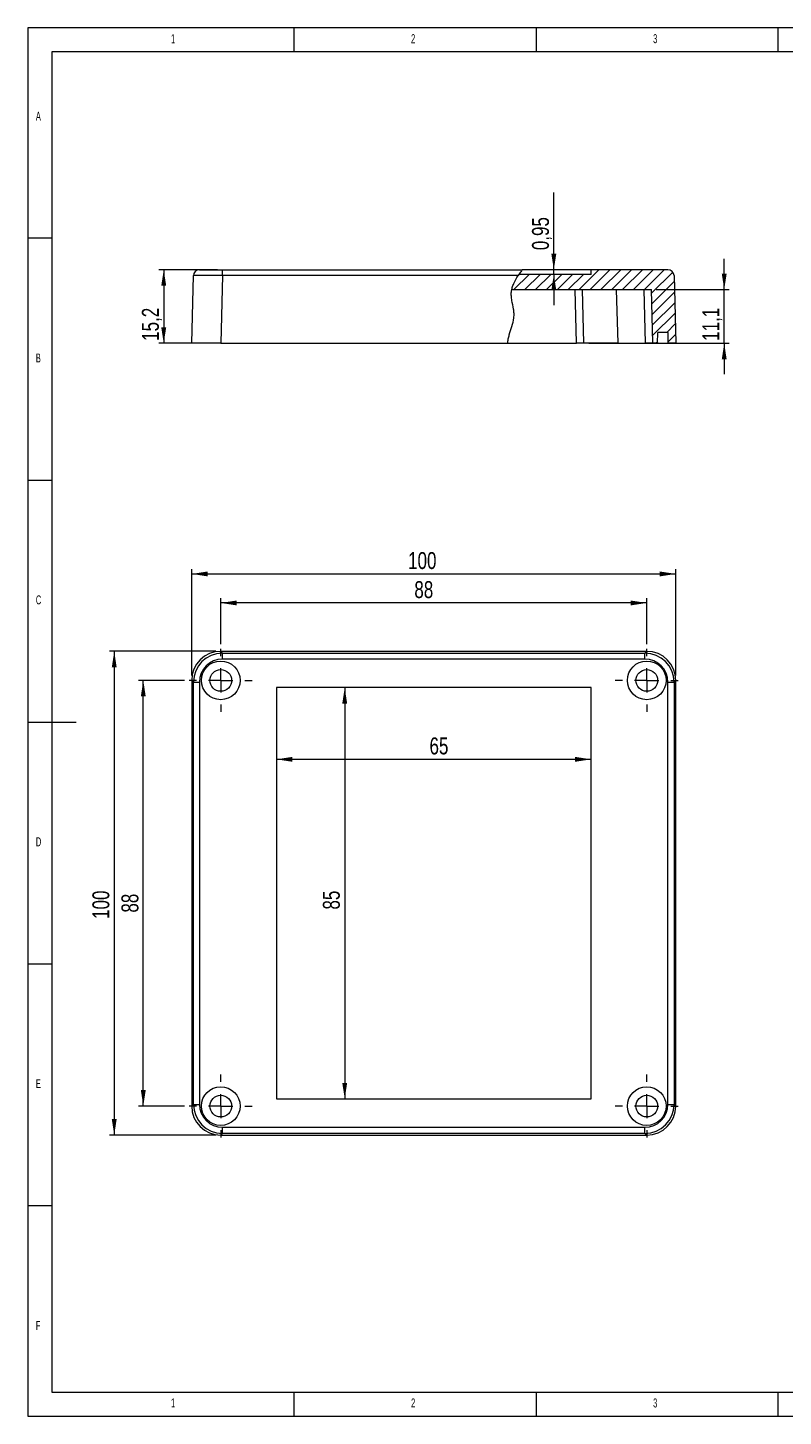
# Model space of a CAD drawing. Header units: millimetres. Extents: x 5 to 415, y 5 to 292.
# Tile 1 of 4: x 5 to 161, y 5 to 292. Entities that reach past the tile are written whole.
import ezdxf

# ---------------------------------------------------------------- set-up
doc = ezdxf.new("R2010")
doc.units = ezdxf.units.MM
doc.layers.add('LAYER_1', color=179, linetype='Continuous', lineweight=15)
doc.styles.add('SLDTEXTSTYLE1', font='TXT', dxfattribs={"width": 0.605})
doc.styles.add('SLDTEXTSTYLE3', font='TXT', dxfattribs={"width": 0.75})
doc.dimstyles.new('SLDDIMSTYLE0', dxfattribs={"dimtxt": 3.5, "dimasz": 3.302, "dimexe": 0, "dimexo": 0.0625, "dimgap": 0.875, "dimtad": 1, "dimrnd": 1e-09, "dimzin": 12, "dimdsep": 46, "dimtxsty": 'SLDTEXTSTYLE3', "dimsah": 1, "dimcen": 0.09, "dimadec": 0, "dimazin": 3, "dimtfac": 1, "dimtmove": 0, "dimatfit": 0, "dimfxl": 1, "dimfrac": 2, "dimtolj": 1, "dimtzin": 12, "dimarcsym": 0})
doc.dimstyles.new('SLDDIMSTYLE1', dxfattribs={"dimtxt": 3.5, "dimasz": 3.302, "dimexe": 0, "dimexo": 0.0625, "dimgap": 0.875, "dimtad": 1, "dimdec": 1, "dimrnd": 1e-09, "dimzin": 12, "dimdsep": 46, "dimtxsty": 'SLDTEXTSTYLE3', "dimsah": 1, "dimcen": 0.09, "dimadec": 0, "dimazin": 3, "dimtfac": 1, "dimtdec": 1, "dimtmove": 0, "dimatfit": 0, "dimfxl": 1, "dimfrac": 2, "dimtolj": 1, "dimtzin": 12, "dimarcsym": 0})
doc.dimstyles.new('SLDDIMSTYLE2', dxfattribs={"dimtxt": 3.5, "dimasz": 3.302, "dimexe": 0, "dimexo": 0.0625, "dimgap": 0.875, "dimtad": 1, "dimdec": 1, "dimrnd": 1e-09, "dimzin": 12, "dimdsep": 46, "dimtxsty": 'SLDTEXTSTYLE3', "dimsah": 1, "dimcen": 0.09, "dimadec": 0, "dimazin": 3, "dimtfac": 1, "dimtdec": 1, "dimtofl": 0, "dimtmove": 0, "dimatfit": 3, "dimfxl": 1, "dimfrac": 2, "dimtolj": 1, "dimtzin": 12, "dimarcsym": 0})
doc.dimstyles.new('SLDDIMSTYLE3', dxfattribs={"dimtxt": 3.5, "dimasz": 3.302, "dimexe": 0, "dimexo": 0.0625, "dimgap": 0.875, "dimtad": 1, "dimrnd": 1e-09, "dimzin": 12, "dimdsep": 46, "dimtxsty": 'SLDTEXTSTYLE3', "dimsah": 1, "dimcen": 0.09, "dimadec": 0, "dimazin": 3, "dimtfac": 1, "dimtofl": 0, "dimtmove": 0, "dimatfit": 3, "dimfxl": 1, "dimfrac": 2, "dimtolj": 1, "dimtzin": 12, "dimarcsym": 0})

# ---------------------------------------------------------------- blocks, each defined once
blk = doc.blocks.new('*D5')
at = {"layer": 'LAYER_1'}
for p, q in [((113.66, 241.98), (113.66, 257.92)), ((113.66, 241.03), (113.66, 241.98)), ((113.66, 241.03), (113.66, 234.68))]:
    blk.add_line(p, q, dxfattribs=at)
for points in [[(113.66, 241.98), (114.17, 245.28), (113.15, 245.28)], [(113.66, 241.03), (113.15, 237.72), (114.17, 237.72)]]:
    blk.add_solid(points, dxfattribs=at)
at = {"layer": 'LAYER_1', "insert": (109.15, 246.03, 0.1), "char_height": 3.5, "attachment_point": 1, "rotation": 90, "style": 'SLDTEXTSTYLE3'}
blk.add_mtext('0,95', dxfattribs=at)
blk = doc.blocks.new('*D6')
at = {"layer": 'LAYER_1'}
for p, q in [((148.86, 237.88), (148.86, 244.23)), ((134.82, 237.88), (149.86, 237.88)), ((148.86, 226.78), (148.86, 237.88)), ((120.86, 226.78), (149.86, 226.78)), ((148.86, 226.78), (148.86, 220.43))]:
    blk.add_line(p, q, dxfattribs=at)
for points in [[(148.86, 237.88), (149.36, 241.18), (148.35, 241.18)], [(148.86, 226.78), (148.35, 223.47), (149.36, 223.47)]]:
    blk.add_solid(points, dxfattribs=at)
at = {"layer": 'LAYER_1', "insert": (144.34, 227.29, 0.1), "char_height": 3.5, "attachment_point": 1, "rotation": 90, "style": 'SLDTEXTSTYLE3'}
blk.add_mtext('11,1', dxfattribs=at)
blk = doc.blocks.new('*D7')
at = {"layer": 'LAYER_1'}
for p, q in [((44.22, 241.98), (32.08, 241.98)), ((33.08, 241.98), (33.08, 226.78)), ((43.85, 226.78), (32.08, 226.78))]:
    blk.add_line(p, q, dxfattribs=at)
for points in [[(33.08, 241.98), (32.57, 238.67), (33.59, 238.67)], [(33.08, 226.78), (33.59, 230.08), (32.57, 230.08)]]:
    blk.add_solid(points, dxfattribs=at)
at = {"layer": 'LAYER_1', "insert": (28.57, 227.29, 0.1), "char_height": 3.5, "attachment_point": 1, "rotation": 90, "style": 'SLDTEXTSTYLE3'}
blk.add_mtext('15,2', dxfattribs=at)
blk = doc.blocks.new('*D8')
at = {"layer": 'LAYER_1'}
blk.add_line((121.36, 140.78), (56.36, 140.78), dxfattribs=at)
for points in [[(56.36, 140.78), (59.66, 140.28), (59.66, 141.29)], [(121.36, 140.78), (118.05, 141.29), (118.05, 140.28)]]:
    blk.add_solid(points, dxfattribs=at)
at = {"layer": 'LAYER_1', "insert": (87.98, 145.3, -7.5), "char_height": 3.5, "attachment_point": 1, "style": 'SLDTEXTSTYLE3'}
blk.add_mtext('65', dxfattribs=at)
blk = doc.blocks.new('*D9')
at = {"layer": 'LAYER_1'}
blk.add_line((70.47, 155.61), (70.47, 70.61), dxfattribs=at)
for points in [[(70.47, 155.61), (69.96, 152.3), (70.97, 152.3)], [(70.47, 70.61), (70.97, 73.91), (69.96, 73.91)]]:
    blk.add_solid(points, dxfattribs=at)
at = {"layer": 'LAYER_1', "insert": (65.95, 109.73, -7.5), "char_height": 3.5, "attachment_point": 1, "rotation": 90, "style": 'SLDTEXTSTYLE3'}
blk.add_mtext('85', dxfattribs=at)
blk = doc.blocks.new('*D10')
at = {"layer": 'LAYER_1'}
for p, q in [((44.86, 164.61), (44.86, 174.11)), ((132.86, 173.11), (44.86, 173.11)), ((132.86, 164.61), (132.86, 174.11))]:
    blk.add_line(p, q, dxfattribs=at)
for points in [[(44.86, 173.11), (48.16, 172.6), (48.16, 173.61)], [(132.86, 173.11), (129.55, 173.61), (129.55, 172.6)]]:
    blk.add_solid(points, dxfattribs=at)
at = {"layer": 'LAYER_1', "insert": (84.85, 177.62, -7.5), "char_height": 3.5, "attachment_point": 1, "style": 'SLDTEXTSTYLE3'}
blk.add_mtext('88', dxfattribs=at)
blk = doc.blocks.new('*D11')
at = {"layer": 'LAYER_1'}
for p, q in [((37.36, 157.11), (27.86, 157.11)), ((28.86, 69.11), (28.86, 157.11)), ((37.36, 69.11), (27.86, 69.11))]:
    blk.add_line(p, q, dxfattribs=at)
for points in [[(28.86, 157.11), (28.35, 153.8), (29.36, 153.8)], [(28.86, 69.11), (29.36, 72.41), (28.35, 72.41)]]:
    blk.add_solid(points, dxfattribs=at)
at = {"layer": 'LAYER_1', "insert": (24.34, 109.1, -7.5), "char_height": 3.5, "attachment_point": 1, "rotation": 90, "style": 'SLDTEXTSTYLE3'}
blk.add_mtext('88', dxfattribs=at)
blk = doc.blocks.new('*D12')
at = {"layer": 'LAYER_1'}
for p, q in [((38.86, 158.11), (38.86, 180.11)), ((38.86, 179.11), (138.86, 179.11)), ((138.86, 158.11), (138.86, 180.11))]:
    blk.add_line(p, q, dxfattribs=at)
for points in [[(38.86, 179.11), (42.16, 178.6), (42.16, 179.61)], [(138.86, 179.11), (135.55, 179.61), (135.55, 178.6)]]:
    blk.add_solid(points, dxfattribs=at)
at = {"layer": 'LAYER_1', "insert": (83.56, 183.62, -7.5), "char_height": 3.5, "attachment_point": 1, "style": 'SLDTEXTSTYLE3'}
blk.add_mtext('100', dxfattribs=at)
blk = doc.blocks.new('*D13')
at = {"layer": 'LAYER_1'}
for p, q in [((43.85, 163.11), (21.86, 163.11)), ((22.86, 163.11), (22.86, 63.11)), ((43.85, 63.11), (21.86, 63.11))]:
    blk.add_line(p, q, dxfattribs=at)
for points in [[(22.86, 163.11), (22.35, 159.8), (23.36, 159.8)], [(22.86, 63.11), (23.36, 66.41), (22.35, 66.41)]]:
    blk.add_solid(points, dxfattribs=at)
at = {"layer": 'LAYER_1', "insert": (18.34, 107.8, -7.5), "char_height": 3.5, "attachment_point": 1, "rotation": 90, "style": 'SLDTEXTSTYLE3'}
blk.add_mtext('100', dxfattribs=at)
blk = doc.blocks.new('SW_CENTERMARKSYMBOL_0')
at = {"layer": 'LAYER_1', "color": 0}
for p, q in [((0, 5), (0, 6.5)), ((-5, 0), (-6.5, 0)), ((0, 0), (-2.5, 0)), ((0, 0), (0, 2.5)), ((0, 0), (0, -2.5)), ((0, 0), (2.5, 0)), ((5, 0), (6.5, 0)), ((0, -5), (0, -6.5))]:
    blk.add_line(p, q, dxfattribs=at)
blk = doc.blocks.new('SW_CENTERMARKSYMBOL_1')
at = {"layer": 'LAYER_1', "color": 0}
for p, q in [((0, 5), (0, 6.5)), ((-5, 0), (-6.5, 0)), ((0, 0), (-2.5, 0)), ((0, 0), (0, 2.5)), ((0, 0), (0, -2.5)), ((0, 0), (2.5, 0)), ((5, 0), (6.5, 0)), ((0, -5), (0, -6.5))]:
    blk.add_line(p, q, dxfattribs=at)
blk = doc.blocks.new('SW_CENTERMARKSYMBOL_2')
at = {"layer": 'LAYER_1', "color": 0}
for p, q in [((0, 5), (0, 6.5)), ((-5, 0), (-6.5, 0)), ((0, 0), (-2.5, 0)), ((0, 0), (0, 2.5)), ((0, 0), (0, -2.5)), ((0, 0), (2.5, 0)), ((5, 0), (6.5, 0)), ((0, -5), (0, -6.5))]:
    blk.add_line(p, q, dxfattribs=at)
blk = doc.blocks.new('SW_CENTERMARKSYMBOL_3')
at = {"layer": 'LAYER_1', "color": 0}
for p, q in [((0, 5), (0, 6.5)), ((-5, 0), (-6.5, 0)), ((0, 0), (-2.5, 0)), ((0, 0), (0, 2.5)), ((0, 0), (0, -2.5)), ((0, 0), (2.5, 0)), ((5, 0), (6.5, 0)), ((0, -5), (0, -6.5))]:
    blk.add_line(p, q, dxfattribs=at)

msp = doc.modelspace()

# ---------------------------------------------------------------- hatches: boundary and pattern name
at = {"linetype": 'Continuous', "lineweight": 0}
h = msp.add_hatch(dxfattribs=at)
h.set_pattern_fill('ANSI31', scale=0.5, style=0)
edge = h.paths.add_edge_path(flags=0)
edge.add_line((104.971, 237.876), (133.815, 237.876))
edge.add_line((133.815, 237.876), (134.106, 226.776))
edge.add_line((134.106, 226.776), (135.106, 226.776))
edge.add_line((135.106, 226.776), (135.165, 229.026))
edge.add_line((135.165, 229.026), (137.247, 229.026))
edge.add_line((137.247, 229.026), (137.306, 226.776))
edge.add_line((137.306, 226.776), (138.856, 226.776))
edge.add_line((138.856, 226.776), (138.49, 240.759))
edge.add_arc((137.24, 240.726), 1.25, 1.5, 90)
edge.add_line((137.24, 241.976), (121.356, 241.976))
edge.add_line((121.356, 241.976), (121.356, 241.026))
edge.add_line((121.356, 241.026), (106.445, 241.026))
edge.add_spline(control_points=[(106.445, 241.026), (105.757, 240.019), (105.191, 238.967), (104.971, 237.876)], knot_values=[0.0078898, 0.0078898, 0.0078898, 0.0078898, 0.0326075, 0.0326075, 0.0326075, 0.0326075], weights=[1, 1, 1, 1], degree=3, periodic=0)

# ---------------------------------------------------------------- linework, layer by layer
at = {"color": 7, "linetype": 'Continuous', "lineweight": 15}
for p, q in [((40.472, 241.976), (45.22, 241.976)), ((45.22, 240.759), (45.22, 241.976)), ((45.22, 241.976), (107.134, 241.976)), ((121.356, 241.976), (107.134, 241.976)), ((121.356, 241.026), (121.356, 241.976)), ((137.24, 241.976), (121.356, 241.976)), ((38.856, 226.776), (39.222, 240.759)), ((45.22, 240.759), (44.854, 226.776)), ((106.266, 240.759), (45.22, 240.759)), ((121.356, 241.026), (106.445, 241.026)), ((138.49, 240.759), (138.856, 226.776)), ((104.971, 237.876), (133.815, 237.876)), ((118.357, 226.776), (118.066, 237.876)), ((119.856, 226.776), (119.565, 237.876)), ((126.563, 237.876), (126.854, 226.776)), ((132.607, 226.776), (132.316, 237.876)), ((134.106, 226.776), (133.815, 237.876)), ((44.854, 226.776), (38.856, 226.776)), ((44.854, 226.776), (104.122, 226.776)), ((104.122, 226.776), (118.357, 226.776)), ((119.856, 226.776), (118.357, 226.776)), ((126.854, 226.776), (119.856, 226.776)), ((126.854, 226.776), (132.607, 226.776)), ((134.106, 226.776), (132.607, 226.776)), ((135.106, 226.776), (134.106, 226.776)), ((135.106, 226.776), (135.165, 229.026)), ((137.247, 229.026), (135.165, 229.026)), ((137.306, 226.776), (137.247, 229.026)), ((138.856, 226.776), (137.306, 226.776)), ((44.854, 163.106), (45.22, 162.74)), ((132.858, 163.106), (44.854, 163.106)), ((45.22, 161.49), (45.22, 162.74)), ((45.22, 162.74), (132.492, 162.74)), ((132.492, 161.49), (45.22, 161.49)), ((132.492, 162.74), (132.858, 163.106)), ((132.492, 161.49), (132.492, 162.74)), ((39.222, 156.742), (38.856, 157.108)), ((38.856, 157.108), (38.856, 69.104)), ((39.222, 156.742), (40.472, 156.742)), ((39.222, 69.47), (39.222, 156.742)), ((40.472, 156.742), (40.472, 69.47)), ((121.356, 155.606), (56.356, 155.606)), ((56.356, 155.606), (56.356, 70.606)), ((121.356, 70.606), (121.356, 155.606)), ((137.24, 156.742), (138.49, 156.742)), ((137.24, 69.47), (137.24, 156.742)), ((138.856, 157.108), (138.49, 156.742)), ((138.49, 156.742), (138.49, 69.47)), ((138.856, 69.104), (138.856, 157.108)), ((38.856, 69.104), (39.222, 69.47)), ((39.222, 69.47), (40.472, 69.47)), ((56.356, 70.606), (121.356, 70.606)), ((137.24, 69.47), (138.49, 69.47)), ((138.49, 69.47), (138.856, 69.104)), ((45.22, 63.472), (44.854, 63.106)), ((45.22, 64.722), (132.492, 64.722)), ((45.22, 63.472), (45.22, 64.722)), ((132.492, 63.472), (45.22, 63.472)), ((132.492, 63.472), (132.492, 64.722)), ((132.858, 63.106), (132.492, 63.472)), ((44.854, 63.106), (132.858, 63.106))]:
    msp.add_line(p, q, dxfattribs=at)
for centre, radius in [((44.856, 157.106), 4), ((132.856, 157.106), 4), ((44.856, 157.106), 2.25), ((132.856, 157.106), 2.25), ((44.856, 69.106), 4), ((132.856, 69.106), 4), ((44.856, 69.106), 2.25), ((132.856, 69.106), 2.25)]:
    msp.add_circle(centre, radius, dxfattribs=at)
for centre, start, end in [((40.472, 240.726), 90, 178.5), ((137.24, 240.726), 1.5, 90)]:
    msp.add_arc(centre, 1.25, start, end, dxfattribs=at)
for centre, major_axis, ratio, start_param, end_param in [((45.223, 240.726), (6.001, -0.033), 0.0054493, 1.5713686, 3.1414797), ((44.858, 157.104), (-4.246, 4.246), 0.999315, 5.4981298, 7.0682409), ((45.223, 156.739), (4.244, -4.244), 0.9996002, 2.3565371, 3.9266482), ((45.223, 156.739), (-3.361, 3.361), 0.999315, 5.4981298, 7.0682409), ((132.489, 156.739), (4.244, 4.244), 0.9996002, 5.4981298, 7.0682409), ((132.489, 156.739), (3.361, 3.361), 0.999315, 5.4981298, 7.0682409), ((132.854, 157.104), (4.246, 4.246), 0.999315, 5.4981298, 7.0682409), ((44.858, 69.108), (-4.246, -4.246), 0.999315, 5.4981298, 7.0682409), ((45.223, 69.473), (4.244, 4.244), 0.9996002, 2.3565371, 3.9266482), ((45.223, 69.473), (-3.361, -3.361), 0.999315, 5.4981298, 7.0682409), ((132.489, 69.473), (3.361, -3.361), 0.999315, 5.4981298, 7.0682409), ((132.489, 69.473), (4.244, -4.244), 0.9996002, 5.4981298, 7.0682409), ((132.854, 69.108), (4.246, -4.246), 0.999315, 5.4981298, 7.0682409)]:
    msp.add_ellipse(centre, major_axis=major_axis, ratio=ratio, start_param=start_param, end_param=end_param, dxfattribs=at)
for points, knots in [([(107.134, 241.976), (107.134, 241.976), (107.127, 241.967), (107.099, 241.929), (107.077, 241.901), (106.998, 241.796), (106.924, 241.697), (106.754, 241.465), (106.66, 241.334), (106.464, 241.055), (106.365, 240.91), (106.266, 240.759)], [0, 0, 0, 0, 0.125, 0.125, 0.25, 0.25, 0.5, 0.5, 0.75, 0.75, 1, 1, 1, 1]), ([(104.122, 226.776), (104.136, 227.081), (104.181, 227.379), (104.304, 227.968), (104.383, 228.258), (104.639, 229.125), (104.839, 229.697), (105.186, 230.852), (105.337, 231.435), (105.438, 232.339), (105.449, 232.648), (105.419, 233.255), (105.383, 233.555), (105.24, 234.451), (105.101, 235.043), (104.947, 235.938), (104.906, 236.237), (104.865, 236.835), (104.868, 237.134), (104.934, 237.732), (104.997, 238.032), (105.163, 238.612), (105.268, 238.894), (105.629, 239.723), (105.934, 240.252), (106.266, 240.759)], [0, 0, 0, 0, 0.0625, 0.0625, 0.125, 0.125, 0.25, 0.25, 0.375, 0.375, 0.4375, 0.4375, 0.5, 0.5, 0.625, 0.625, 0.6875, 0.6875, 0.75, 0.75, 0.8125, 0.8125, 0.875, 0.875, 1, 1, 1, 1]), ([(135.155, 226.776), (135.173, 226.776), (135.249, 226.776), (135.532, 226.776), (135.936, 226.776), (136.28, 226.776), (136.474, 226.776), (136.618, 226.776), (136.781, 226.776), (136.949, 226.776), (137.064, 226.776), (137.18, 226.776), (137.281, 226.776), (137.298, 226.776), (137.306, 226.776)], [0, 0, 0, 0, 0.0135669, 0.0568296, 0.2235758, 0.3510506, 0.3940294, 0.4355537, 0.5189443, 0.6035437, 0.6893862, 0.7325158, 0.8653785, 1, 1, 1, 1])]:
    msp.add_open_spline(points, degree=3, knots=knots, dxfattribs=at)
at = {"layer": 'LAYER_1'}
for p, q in [((414.595, 292), (5, 292)), ((5, 292), (5, 5)), ((60, 287), (60, 292)), ((110, 292), (110, 287)), ((160, 287), (160, 292)), ((410, 287), (10, 287)), ((10, 287), (10, 10)), ((10, 248.5), (5, 248.5)), ((5, 198.5), (10, 198.5)), ((5, 148.5), (15, 148.5)), ((5, 98.5), (10, 98.5)), ((10, 48.5), (5, 48.5)), ((10, 10), (227.8, 10)), ((60, 5), (60, 10)), ((110, 10), (110, 5)), ((160, 5), (160, 10)), ((5, 5), (414.595, 5))]:
    msp.add_line(p, q, dxfattribs=at)

# ---------------------------------------------------------------- block references
for name, p in [('SW_CENTERMARKSYMBOL_1', (44.856, 157.106)), ('SW_CENTERMARKSYMBOL_0', (132.856, 157.106)), ('SW_CENTERMARKSYMBOL_2', (44.856, 69.106)), ('SW_CENTERMARKSYMBOL_3', (132.856, 69.106))]:
    msp.add_blockref(name, p, dxfattribs=at)

# ---------------------------------------------------------------- texts
at = {"color": 7, "linetype": 'Continuous', "lineweight": 0, "char_height": 1.852, "attachment_point": 1, "style": 'SLDTEXTSTYLE1'}
for s, insert in [('1', (34.583, 290.668)), ('2', (84.167, 290.668)), ('3', (134.167, 290.668)), ('A', (6.667, 274.668)), ('B', (6.667, 224.668)), ('C', (6.667, 174.668)), ('D', (6.667, 124.668)), ('E', (6.667, 74.668)), ('F', (6.667, 24.668)), ('1', (34.583, 8.668)), ('2', (84.167, 8.668)), ('3', (134.167, 8.668))]:
    msp.add_mtext(s, dxfattribs=dict(at, insert=insert))

# ---------------------------------------------------------------- dimensions: what is measured, and where the dimension line sits
at = {"layer": 'LAYER_1'}
for base, p1, p2, dimstyle, picture, middle in [((113.657, 241.976), (121.356, 241.026), (137.24, 241.976), 'SLDDIMSTYLE0', '*D5', (113.657, 251.976)), ((148.856, 237.876), (119.856, 226.776), (133.815, 237.876), 'SLDDIMSTYLE1', '*D6', (148.856, 233.238)), ((33.08, 226.776), (45.22, 241.976), (44.854, 226.776), 'SLDDIMSTYLE2', '*D7', (33.08, 233.238)), ((22.856, 63.106), (44.854, 163.106), (44.854, 63.106), 'SLDDIMSTYLE3', '*D13', (22.856, 113.106)), ((28.856, 157.106), (38.356, 69.106), (38.356, 157.106), 'SLDDIMSTYLE3', '*D11', (28.856, 113.106)), ((70.466, 70.606), (56.356, 155.606), (56.356, 70.606), 'SLDDIMSTYLE3', '*D9', (70.466, 113.738))]:
    dim = msp.add_linear_dim(base=base, p1=p1, p2=p2, angle=90, dimstyle=dimstyle, dxfattribs=at)
    dim.commit()
    dim.dimension.update_dxf_attribs({"geometry": picture, "text_midpoint": middle, "dimtype": 160})
for base, p1, p2, picture, middle in [((138.856, 179.106), (38.856, 157.108), (138.856, 157.108), '*D12', (88.856, 179.106)), ((44.856, 173.106), (132.856, 163.606), (44.856, 163.606), '*D10', (88.856, 173.106)), ((56.356, 140.785), (121.356, 155.606), (56.356, 155.606), '*D8', (91.984, 140.785))]:
    dim = msp.add_linear_dim(base=base, p1=p1, p2=p2, dimstyle='SLDDIMSTYLE3', dxfattribs=at)
    dim.commit()
    dim.dimension.update_dxf_attribs({"geometry": picture, "text_midpoint": middle, "dimtype": 160})

doc.saveas('drawing.dxf')
